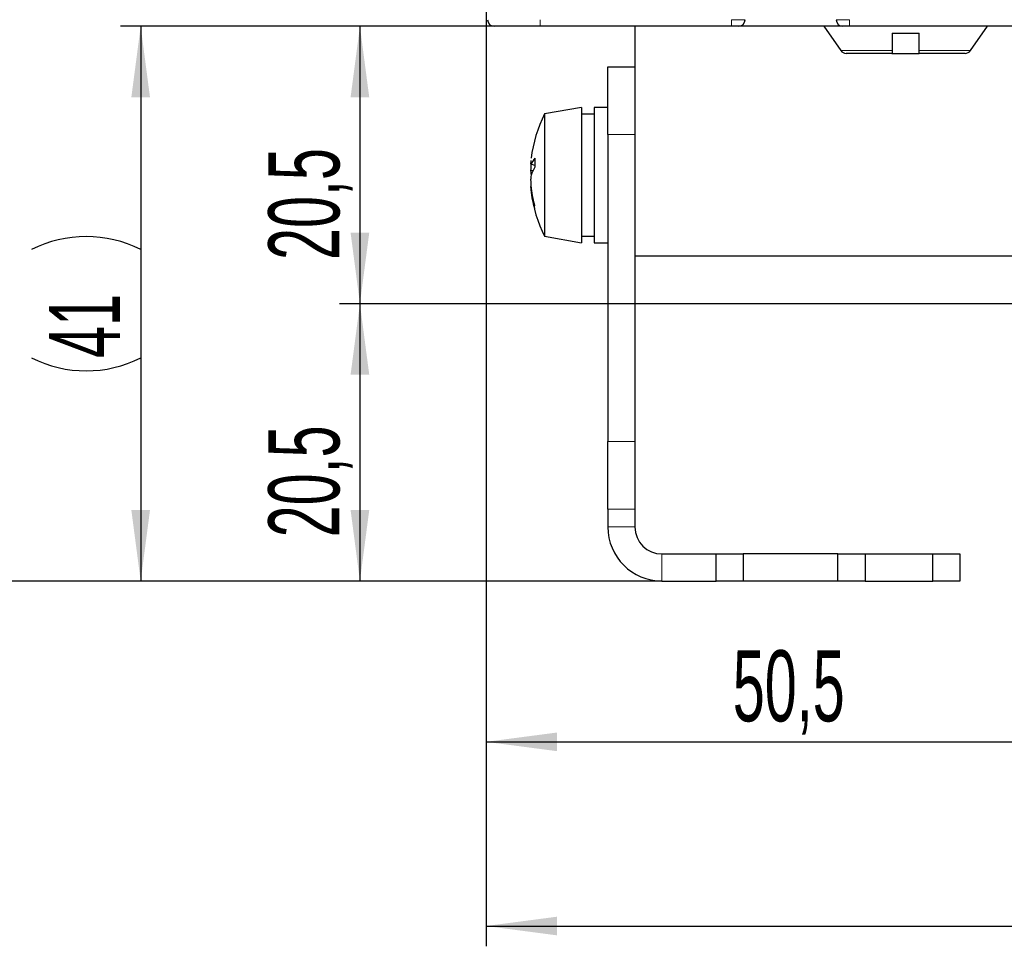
# Paper-space layout 'Blatt5' of a CAD drawing. Header units: millimetres. Extents: x 5 to 418, y 2 to 292.
# Tile 3 of 32: x 143 to 192, y 72 to 117. Entities that reach past the tile are written whole.
import ezdxf

# ---------------------------------------------------------------- set-up
doc = ezdxf.new("R2010")
doc.units = ezdxf.units.MM
doc.layers.add('SLD-0', color=7, linetype='Continuous')
doc.styles.add('SLDTEXTSTYLE0', font='TXT', dxfattribs={"width": 0.605})
doc.dimstyles.new('SLDDIMSTYLE5', dxfattribs={"dimtxt": 3.5, "dimasz": 3.5, "dimexe": 0, "dimexo": 0.0625, "dimgap": 0.875, "dimtad": 1, "dimlfac": 1.5, "dimrnd": 1e-09, "dimzin": 12, "dimdsep": 46, "dimtxsty": 'SLDTEXTSTYLE0', "dimsah": 1, "dimcen": 0.09, "dimadec": 0, "dimazin": 3, "dimtfac": 1, "dimtofl": 0, "dimtmove": 0, "dimatfit": 3, "dimfxl": 1, "dimfrac": 2, "dimtolj": 1, "dimtzin": 12, "dimarcsym": 0})

# ---------------------------------------------------------------- blocks, each defined once
blk = doc.blocks.new('_D_27')
at = {"layer": 'SLD-0'}
for p, q in [((202.209, 231.568), (134.212, 231.568)), ((135.212, 231.568), (135.212, 89.634)), ((174.887, 89.634), (134.212, 89.634))]:
    blk.add_line(p, q, dxfattribs=at)
for points in [[(135.212, 231.568), (134.752, 228.068), (135.672, 228.068)], [(135.212, 89.634), (135.672, 93.134), (134.752, 93.134)]]:
    blk.add_solid(points, dxfattribs=at)
at = {"layer": 'SLD-0', "insert": (130.7, 154.585), "char_height": 3.5, "attachment_point": 1, "rotation": 90, "style": 'SLDTEXTSTYLE0'}
blk.add_mtext('212,9', dxfattribs=at)
blk = doc.blocks.new('_D_28')
at = {"layer": 'SLD-0'}
for p, q in [((199.887, 103.301), (159.01, 103.301)), ((160.01, 103.301), (160.01, 89.634)), ((174.887, 89.634), (159.01, 89.634))]:
    blk.add_line(p, q, dxfattribs=at)
for points in [[(160.01, 103.301), (159.55, 99.801), (160.47, 99.801)], [(160.01, 89.634), (160.47, 93.134), (159.55, 93.134)]]:
    blk.add_solid(points, dxfattribs=at)
at = {"layer": 'SLD-0', "insert": (155.499, 91.789), "char_height": 3.5, "attachment_point": 1, "rotation": 90, "style": 'SLDTEXTSTYLE0'}
blk.add_mtext('20,5', dxfattribs=at)
blk = doc.blocks.new('_D_31')
at = {"layer": 'SLD-0', "color": 7}
for p, q in [((166.629, 116.968), (159.01, 116.968)), ((160.01, 116.968), (160.01, 103.301)), ((199.887, 103.301), (159.01, 103.301))]:
    blk.add_line(p, q, dxfattribs=at)
for points in [[(160.01, 116.968), (159.55, 113.468), (160.47, 113.468)], [(160.01, 103.301), (160.47, 106.801), (159.55, 106.801)]]:
    blk.add_solid(points, dxfattribs=at)
at = {"layer": 'SLD-0', "color": 7, "insert": (155.499, 105.456), "char_height": 3.5, "attachment_point": 1, "rotation": 90, "style": 'SLDTEXTSTYLE0'}
blk.add_mtext('20,5', dxfattribs=at)
blk = doc.blocks.new('_D_32')
at = {"layer": 'SLD-0', "color": 7}
for p, q in [((166.629, 116.968), (148.212, 116.968)), ((149.212, 116.968), (149.212, 89.634)), ((174.887, 89.634), (148.212, 89.634))]:
    blk.add_line(p, q, dxfattribs=at)
for centre, start, end in [((146.526, 100.603), 63.4349, 116.5651), ((146.526, 105.999), 243.4349, 296.5651)]:
    blk.add_arc(centre, 6.006, start, end, dxfattribs=at)
for points in [[(149.212, 116.968), (148.752, 113.468), (149.672, 113.468)], [(149.212, 89.634), (149.672, 93.134), (148.752, 93.134)]]:
    blk.add_solid(points, dxfattribs=at)
at = {"layer": 'SLD-0', "color": 7, "insert": (144.7, 100.627), "char_height": 3.5, "attachment_point": 1, "rotation": 90, "style": 'SLDTEXTSTYLE0'}
blk.add_mtext('41', dxfattribs=at)
blk = doc.blocks.new('_D_33')
at = {"layer": 'SLD-0', "color": 7}
for p, q in [((166.22, 121.634), (166.22, 80.71)), ((199.887, 103.301), (199.887, 80.71)), ((166.22, 81.71), (199.887, 81.71))]:
    blk.add_line(p, q, dxfattribs=at)
for points in [[(166.22, 81.71), (169.72, 81.25), (169.72, 82.17)], [(199.887, 81.71), (196.387, 82.17), (196.387, 81.25)]]:
    blk.add_solid(points, dxfattribs=at)
at = {"layer": 'SLD-0', "color": 7, "insert": (178.374, 86.222), "char_height": 3.5, "attachment_point": 1, "style": 'SLDTEXTSTYLE0'}
blk.add_mtext('50,5', dxfattribs=at)
blk = doc.blocks.new('_D_34')
at = {"layer": 'SLD-0', "color": 7}
for p, q in [((166.22, 121.634), (166.22, 71.634)), ((247.887, 103.301), (247.887, 71.634)), ((166.22, 72.634), (247.887, 72.634))]:
    blk.add_line(p, q, dxfattribs=at)
for points in [[(166.22, 72.634), (169.72, 72.174), (169.72, 73.094)], [(247.887, 72.634), (244.387, 73.094), (244.387, 72.174)]]:
    blk.add_solid(points, dxfattribs=at)
at = {"layer": 'SLD-0', "color": 7, "insert": (201.038, 77.146), "char_height": 3.5, "attachment_point": 1, "style": 'SLDTEXTSTYLE0'}
blk.add_mtext('122,5', dxfattribs=at)

psp = doc.layouts.new('Blatt5')

# ---------------------------------------------------------------- linework, layer by layer
at = {"color": 7, "linetype": 'Continuous', "lineweight": 25}
for p, q in [((168.8866, 116.9677), (166.629, 116.9677)), ((178.311, 116.9677), (168.8866, 116.9677)), ((173.5533, 116.9677), (173.5533, 114.9677)), ((178.6443, 116.9677), (178.311, 116.9677)), ((183.7956, 116.9677), (178.6443, 116.9677)), ((182.8534, 116.9677), (183.6875, 115.7765)), ((184.1289, 116.9677), (183.7956, 116.9677)), ((261.6443, 116.9677), (184.1289, 116.9677)), ((190.0857, 115.7765), (190.9198, 116.9677)), ((186.22, 116.6344), (187.5533, 116.6344)), ((186.22, 115.6344), (183.9606, 115.6344)), ((186.2095, 115.6344), (187.5533, 115.6344)), ((189.8127, 115.6344), (187.5533, 115.6344)), ((172.22, 114.9677), (173.5533, 114.9677)), ((172.22, 111.6344), (172.22, 114.9677)), ((173.5533, 114.9677), (173.5533, 111.6344)), ((170.92, 112.9677), (169.1066, 112.6479)), ((169.1066, 112.6479), (169.1066, 106.805)), ((170.92, 112.9677), (170.92, 106.5048)), ((171.5533, 112.6344), (170.92, 112.6344)), ((172.22, 112.9677), (171.5533, 112.9677)), ((171.5533, 112.9677), (171.5533, 106.5048)), ((172.22, 111.6344), (172.22, 96.5147)), ((173.5533, 111.6344), (173.5533, 96.5147)), ((168.4725, 110.1602), (168.4263, 110.1603)), ((168.627, 110.1179), (168.4379, 110.1696)), ((168.5293, 109.8522), (168.4192, 109.8681)), ((168.4392, 109.6363), (168.4379, 109.6366)), ((168.4314, 109.0616), (168.4192, 109.0584)), ((168.4499, 108.9136), (168.4263, 108.9092)), ((169.1066, 106.805), (169.1066, 106.6208)), ((169.1066, 106.6208), (170.92, 106.301)), ((170.92, 106.6344), (171.5533, 106.6344)), ((170.92, 106.5048), (170.92, 106.301)), ((171.5533, 106.5048), (171.5533, 106.301)), ((171.5533, 106.301), (172.22, 106.301)), ((196.5533, 105.6344), (173.5533, 105.6344)), ((172.22, 93.1814), (172.22, 96.5147)), ((173.5533, 96.5147), (173.5533, 93.1814)), ((172.22, 93.1814), (172.22, 92.301)), ((173.5533, 93.1814), (173.5533, 92.301)), ((174.8866, 90.9677), (177.5533, 90.9677)), ((177.5533, 89.6344), (177.5533, 90.9677)), ((177.5533, 90.9677), (178.8866, 90.9677)), ((178.8866, 90.9677), (178.8866, 89.6344)), ((183.5533, 90.9677), (178.8866, 90.9677)), ((183.5533, 89.6344), (183.5533, 90.9677)), ((183.5533, 90.9677), (184.8866, 90.9677)), ((184.8866, 90.9677), (184.8866, 89.6344)), ((184.8866, 90.9677), (188.22, 90.9677)), ((188.22, 89.6344), (188.22, 90.9677)), ((188.22, 90.9677), (189.5533, 90.9677)), ((189.5533, 90.9677), (189.5533, 89.6344)), ((174.8866, 89.6344), (177.5533, 89.6344)), ((178.8866, 89.6344), (177.5533, 89.6344)), ((183.5533, 89.6344), (178.8866, 89.6344)), ((184.8866, 89.6344), (183.5533, 89.6344)), ((184.8866, 89.6344), (188.22, 89.6344)), ((189.5533, 89.6344), (188.22, 89.6344))]:
    psp.add_line(p, q, dxfattribs=at)
at = {"color": 7, "linetype": 'Continuous', "lineweight": 18}
for p, q in [((168.8866, 117.2952), (168.8866, 116.9677)), ((178.311, 117.2952), (178.311, 116.9677)), ((184.1289, 116.9677), (184.1289, 117.2952)), ((186.22, 115.7765), (183.6875, 115.7765)), ((190.0857, 115.7765), (187.5533, 115.7765)), ((173.5533, 111.6344), (172.22, 111.6344)), ((172.22, 96.5147), (173.5533, 96.5147)), ((173.5533, 93.1814), (172.22, 93.1814)), ((173.5533, 92.301), (172.22, 92.301)), ((174.8866, 90.9677), (174.8866, 89.6344))]:
    psp.add_line(p, q, dxfattribs=at)
at = {"color": 7, "linetype": 'Continuous', "lineweight": 25}
for centre, radius, start, end in [((166.629, 117.301), 0.3333, 181, 270), ((178.6443, 117.301), 0.3333, 270, 359), ((183.7956, 117.301), 0.3333, 181, 270), ((183.9606, 115.9677), 0.3333, 215, 270), ((189.8127, 115.9677), 0.3333, 270, 325), ((175.0533, 109.6344), 6.6667, 153.12539, 172.83965), ((169.9489, 110.2118), 1.5297, 174.46034, 180.0576), ((168.5855, 110.2624), 0.1743, 197.38039, 212.13846), ((174.3167, 109.8701), 5.8976, 177.17957, 180.01874), ((169.2062, 109.878), 0.8217, 134.55023, 159.21175), ((174.7095, 110.2431), 6.0839, 177.9228, 182.0772), ((172.2129, 110.0588), 3.7985, 182.87709, 186.38181), ((172.2129, 109.2099), 3.7985, 173.61819, 177.12291), ((169.9112, 109.1508), 1.55, 145.77546, 161.90838), ((174.3167, 109.3986), 5.8976, 179.98126, 182.82043), ((168.5677, 109.0132), 0.1553, 153.28455, 163.08514), ((169.9489, 109.0569), 1.5297, 179.9424, 185.53966), ((174.6542, 109.765), 6.2624, 186.01805, 194.93027), ((174.0594, 109.5083), 5.6648, 186.07089, 195.59991), ((175.0533, 109.6344), 6.6667, 187.16035, 206.87461), ((169.4189, 108.0682), 0.82, 174.16949, 185.83051), ((174.8866, 92.301), 2.6667, 180, 270), ((174.8866, 92.301), 1.3333, 180, 270)]:
    psp.add_arc(centre, radius, start, end, dxfattribs=at)
at = {"color": 7, "linetype": 'Continuous', "lineweight": 18}
for centre, major_axis, start_param, end_param in [((178.3109, 117.301), (0.6667, -0.0058), 4.7126174, 6.2831092), ((184.129, 117.301), (0.6667, 0.0058), 3.1416688, 4.7121605)]:
    psp.add_ellipse(centre, major_axis=major_axis, ratio=0.0087242, start_param=start_param, end_param=end_param, dxfattribs=at)
at = {"color": 7, "linetype": 'Continuous', "lineweight": 25}
for points, knots in [([(186.22, 116.6344), (186.22, 116.5883), (186.22, 116.3021), (186.22, 116.0163), (186.22, 115.7765)], [0, 0, 0, 0, 0.1608239, 1, 1, 1, 1]), ([(187.5533, 115.7765), (187.5533, 116.0163), (187.5533, 116.3021), (187.5533, 116.5883), (187.5533, 116.6344)], [0, 0, 0, 0, 0.8391761, 1, 1, 1, 1]), ([(186.22, 115.7765), (186.22, 115.7653), (186.22, 115.7368), (186.22, 115.7003), (186.22, 115.6687), (186.22, 115.6485), (186.22, 115.6365), (186.22, 115.6351), (186.22, 115.6344)], [0, 0, 0, 0, 0.1305264, 0.3315118, 0.5078196, 0.6893096, 0.8430214, 1, 1, 1, 1]), ([(187.5533, 115.6344), (187.5533, 115.6345), (187.5533, 115.635), (187.5533, 115.6421), (187.5533, 115.6623), (187.5533, 115.694), (187.5533, 115.7339), (187.5533, 115.7622), (187.5533, 115.7765)], [0, 0, 0, 0, 0.0669263, 0.246395, 0.4311515, 0.6683722, 0.8320467, 1, 1, 1, 1])]:
    psp.add_open_spline(points, degree=3, knots=knots, dxfattribs=at)

# ---------------------------------------------------------------- dimensions: what is measured, and where the dimension line sits
at = {"layer": 'SLD-0'}
for base, p1, picture, middle in [((135.212, 89.6344), (202.2094, 231.5677), '_D_27', (135.212, 160.601)), ((160.0104, 89.6344), (199.8866, 103.301), '_D_28', (160.0104, 96.4677))]:
    dim = psp.add_linear_dim(base=base, p1=p1, p2=(174.8866, 89.6344), angle=90, dimstyle='SLDDIMSTYLE5', dxfattribs=at)
    dim.commit()
    dim.dimension.update_dxf_attribs({"geometry": picture, "text_midpoint": middle, "dimtype": 160})
at = {"layer": 'SLD-0', "color": 7}
for base, p2, picture, middle in [((199.8866, 81.7103), (199.8866, 103.301), '_D_33', (183.0533, 81.7103)), ((247.8866, 72.6344), (247.8866, 103.301), '_D_34', (207.0533, 72.6344))]:
    dim = psp.add_linear_dim(base=base, p1=(166.22, 121.6344), p2=p2, dimstyle='SLDDIMSTYLE5', dxfattribs=at)
    dim.commit()
    dim.dimension.update_dxf_attribs({"geometry": picture, "text_midpoint": middle, "dimtype": 160})
dim = psp.add_linear_dim(base=(149.212, 89.6344), p1=(166.629, 116.9677), p2=(174.8866, 89.6344), angle=90, text='(<>)', dimstyle='SLDDIMSTYLE5', dxfattribs=at)
dim.commit()
dim.dimension.update_dxf_attribs({"geometry": '_D_32', "text_midpoint": (149.212, 103.301), "dimtype": 160})
dim = psp.add_linear_dim(base=(160.0104, 103.301), p1=(166.629, 116.9677), p2=(199.8866, 103.301), angle=90, dimstyle='SLDDIMSTYLE5', dxfattribs=at)
dim.commit()
dim.dimension.update_dxf_attribs({"geometry": '_D_31', "text_midpoint": (160.0104, 110.1344), "dimtype": 160})

doc.saveas('drawing.dxf')
